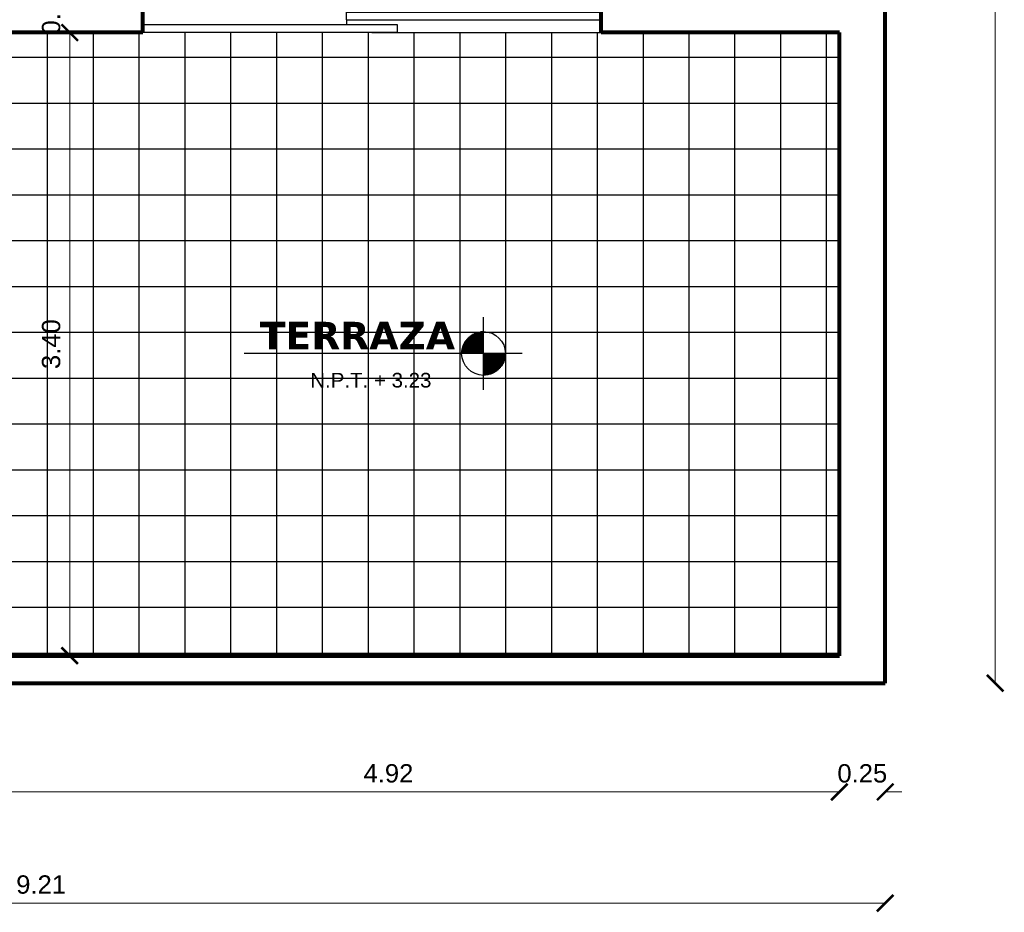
# Model space of a CAD drawing. Header units: inches. Extents: x -2 to 11.2, y -3.4 to 32.7.
# Tile 30 of 42: x 4.5 to 9.9, y -1.2 to 3.6. Entities that reach past the tile are written whole.
import ezdxf

# ---------------------------------------------------------------- set-up
doc = ezdxf.new("R2010")
doc.units = ezdxf.units.IN
doc.header["$MEASUREMENT"] = 0
doc.linetypes.add('CONTINUA', pattern=[0])
for name, color, linetype in [('Cotas', 60, 'Continuous'), ('Mobiliario', 2, 'Continuous'), ('Niveles', 86, 'Continuous'), ('Puerta corrediza', 2, 'Continuous'), ('Texto', 98, 'Continuous'), ('Textura piso', 8, 'Continuous')]:
    doc.layers.add(name, color=color, linetype=linetype)
doc.layers.add('Paredes', color=5, linetype='Continuous', lineweight=80)
doc.styles.get("Standard").update_dxf_attribs({"font": 'arial.ttf'})
doc.styles.add('style1', font='arial.ttf')
doc.dimstyles.new('Cotas', dxfattribs={"dimtxt": 0.1, "dimasz": 0.09, "dimexe": 0.2, "dimexo": 0.4, "dimgap": 0.05, "dimtad": 1, "dimzin": 0, "dimdsep": 46, "dimtxsty": 'Standard', "dimblk": 'ARCHTICK', "dimcen": 0.09, "dimse1": 1, "dimse2": 1, "dimclrd": 60, "dimclre": 256, "dimadec": 0, "dimazin": 0, "dimtfac": 1, "dimtix": 1, "dimtofl": 0, "dimtmove": 1, "dimatfit": 3, "dimfxl": 0, "dimtolj": 1, "dimtzin": 0, "dimlwd": 9, "dimarcsym": 0})

# ---------------------------------------------------------------- blocks, each defined once
blk = doc.blocks.new('ppuerta closet')
at = {"layer": 'Puerta corrediza'}
for p, q in [((149.8527, 30.2098), (150.8493, 30.2098)), ((149.8527, 30.1798), (149.8527, 30.2098)), ((150.8493, 30.2098), (150.8493, 30.1798)), ((149.8527, 30.1798), (150.8493, 30.1798)), ((149.0561, 30.1298), (149.0561, 30.1598)), ((150.0527, 30.1598), (149.0561, 30.1598)), ((150.0527, 30.1298), (149.0561, 30.1298)), ((150.0527, 30.1298), (150.0527, 30.1598))]:
    blk.add_line(p, q, dxfattribs=at)
blk = doc.blocks.new('Nivel')
at = {"layer": 'Niveles'}
for p, q in [((46.512, 32.297), (46.512, 32.6947)), ((46.4682, 32.6069), (46.4682, 32.4959)), ((46.4732, 32.6087), (46.4732, 32.4959)), ((46.512, 32.6091), (46.4743, 32.6091)), ((46.4782, 32.6103), (46.4782, 32.4959)), ((46.4831, 32.6116), (46.4831, 32.4959)), ((46.4881, 32.6128), (46.4881, 32.4959)), ((46.4931, 32.6137), (46.4931, 32.4959)), ((46.512, 32.614), (46.4955, 32.614)), ((46.498, 32.6144), (46.498, 32.4959)), ((46.503, 32.6148), (46.503, 32.4959)), ((46.508, 32.6151), (46.508, 32.4959)), ((46.512, 32.5544), (46.408, 32.5544)), ((46.4086, 32.5553), (46.4086, 32.4959)), ((46.512, 32.5594), (46.411, 32.5594)), ((46.4135, 32.5632), (46.4135, 32.4959)), ((46.512, 32.5643), (46.4143, 32.5643)), ((46.512, 32.5693), (46.418, 32.5693)), ((46.4185, 32.57), (46.4185, 32.4959)), ((46.512, 32.5743), (46.4221, 32.5743)), ((46.4235, 32.5759), (46.4235, 32.4959)), ((46.512, 32.5792), (46.4267, 32.5792)), ((46.4284, 32.581), (46.4284, 32.4959)), ((46.512, 32.5842), (46.4318, 32.5842)), ((46.4334, 32.5856), (46.4334, 32.4959)), ((46.512, 32.5892), (46.4377, 32.5892)), ((46.4384, 32.5898), (46.4384, 32.4959)), ((46.4434, 32.5935), (46.4434, 32.4959)), ((46.512, 32.5942), (46.4444, 32.5942)), ((46.4483, 32.5968), (46.4483, 32.4959)), ((46.512, 32.5991), (46.4522, 32.5991)), ((46.4533, 32.5997), (46.4533, 32.4959)), ((46.4583, 32.6024), (46.4583, 32.4959)), ((46.512, 32.6041), (46.4618, 32.6041)), ((46.4632, 32.6048), (46.4632, 32.4959)), ((46.512, 32.4997), (46.3928, 32.4997)), ((46.512, 32.5047), (46.393, 32.5047)), ((46.512, 32.5096), (46.3935, 32.5096)), ((46.3936, 32.5109), (46.3936, 32.4959)), ((46.512, 32.5146), (46.3942, 32.5146)), ((46.512, 32.5196), (46.3951, 32.5196)), ((46.512, 32.5246), (46.3962, 32.5246)), ((46.512, 32.5295), (46.3975, 32.5295)), ((46.3986, 32.533), (46.3986, 32.4959)), ((46.512, 32.5345), (46.3991, 32.5345)), ((46.512, 32.5395), (46.4009, 32.5395)), ((46.512, 32.5444), (46.403, 32.5444)), ((46.4036, 32.5457), (46.4036, 32.4959)), ((46.512, 32.5494), (46.4054, 32.5494)), ((46.7232, 32.4959), (45.2054, 32.4959)), ((46.6313, 32.4947), (46.512, 32.4947)), ((46.6312, 32.4898), (46.512, 32.4898)), ((46.6308, 32.4848), (46.512, 32.4848)), ((46.6302, 32.4798), (46.512, 32.4798)), ((46.6295, 32.4748), (46.512, 32.4748)), ((46.6285, 32.4699), (46.512, 32.4699)), ((46.6272, 32.4649), (46.512, 32.4649)), ((46.6258, 32.4599), (46.512, 32.4599)), ((46.6241, 32.455), (46.512, 32.455)), ((46.6222, 32.45), (46.512, 32.45)), ((46.6199, 32.445), (46.512, 32.445)), ((46.513, 32.4959), (46.513, 32.3766)), ((46.5179, 32.4959), (46.5179, 32.3767)), ((46.5229, 32.4959), (46.5229, 32.3771)), ((46.5279, 32.4959), (46.5279, 32.3776)), ((46.5328, 32.4959), (46.5328, 32.3784)), ((46.5378, 32.4959), (46.5378, 32.3794)), ((46.5428, 32.4959), (46.5428, 32.3806)), ((46.5478, 32.4959), (46.5478, 32.382)), ((46.5527, 32.4959), (46.5527, 32.3837)), ((46.5577, 32.4959), (46.5577, 32.3857)), ((46.5627, 32.4959), (46.5627, 32.3878)), ((46.5676, 32.4959), (46.5676, 32.3903)), ((46.5726, 32.4959), (46.5726, 32.3931)), ((46.5776, 32.4959), (46.5776, 32.3962)), ((46.5826, 32.4959), (46.5826, 32.3996)), ((46.5875, 32.4959), (46.5875, 32.4035)), ((46.5925, 32.4959), (46.5925, 32.4078)), ((46.5975, 32.4959), (46.5975, 32.4126)), ((46.6024, 32.4959), (46.6024, 32.418)), ((46.6074, 32.4959), (46.6074, 32.4242)), ((46.6124, 32.4959), (46.6124, 32.4314)), ((46.6174, 32.4959), (46.6174, 32.4399)), ((46.6223, 32.4959), (46.6223, 32.4504)), ((46.6273, 32.4959), (46.6273, 32.4651)), ((46.6175, 32.44), (46.512, 32.44)), ((46.6147, 32.4351), (46.512, 32.4351)), ((46.6116, 32.4301), (46.512, 32.4301)), ((46.6081, 32.4251), (46.512, 32.4251)), ((46.6042, 32.4202), (46.512, 32.4202)), ((46.5999, 32.4152), (46.512, 32.4152)), ((46.5951, 32.4102), (46.512, 32.4102)), ((46.5896, 32.4052), (46.512, 32.4052)), ((46.5834, 32.4003), (46.512, 32.4003)), ((46.5762, 32.3953), (46.512, 32.3953)), ((46.5677, 32.3903), (46.512, 32.3903)), ((46.557, 32.3854), (46.512, 32.3854)), ((46.542, 32.3804), (46.512, 32.3804))]:
    blk.add_line(p, q, dxfattribs=at)
blk.add_circle((46.512, 32.4959), 0.1193, dxfattribs=at)
blk = doc.blocks.new('_ArchTick')
at = {"color": 0, "linetype": 'ByBlock', "const_width": 0.15}
blk.add_lwpolyline([(-0.5, -0.5), (0.5, 0.5)], dxfattribs=at)
blk = doc.blocks.new('*D72')
at = {"layer": 'Cotas', "color": 60, "linetype": 'CONTINUA', "lineweight": 9, "transparency": 16777216}
blk.add_line((9.8099, 30.05), (9.8099, 0), dxfattribs=at)
at = {"layer": 'Defpoints', "color": 0, "transparency": 16777216}
for p in [(9.8099, 30.05), (9.8099, 0), (9.8099, 0)]:
    blk.add_point(p, dxfattribs=at)
at = {"layer": 'Cotas', "color": 60, "lineweight": 9, "transparency": 16777216, "xscale": 0.09, "yscale": 0.09, "zscale": 0.09}
for p, rotation in [((9.8099, 30.05), 90), ((9.8099, 0), 270)]:
    blk.add_blockref('_ArchTick', p, dxfattribs=dict(at, rotation=rotation))
at = {"layer": 'Cotas', "color": 0, "transparency": 16777216, "insert": (9.7088, 15.025), "char_height": 0.1, "attachment_point": 5, "rotation": 90}
blk.add_mtext('\\A1;30.05', dxfattribs=at)
blk = doc.blocks.new('*D73')
at = {"layer": 'Cotas', "color": 60, "linetype": 'CONTINUA', "lineweight": 9, "transparency": 16777216}
blk.add_line((9.2099, -1.2), (0, -1.2), dxfattribs=at)
at = {"layer": 'Defpoints', "color": 0, "transparency": 16777216}
for p in [(0, -1.2), (0, -1.2), (9.2099, -1.2)]:
    blk.add_point(p, dxfattribs=at)
at = {"layer": 'Cotas', "color": 60, "lineweight": 9, "transparency": 16777216, "xscale": 0.09, "yscale": 0.09, "zscale": 0.09, "rotation": 180}
blk.add_blockref('_ArchTick', (0, -1.2), dxfattribs=at)
at = {"layer": 'Cotas', "color": 60, "lineweight": 9, "transparency": 16777216, "xscale": 0.09, "yscale": 0.09, "zscale": 0.09}
blk.add_blockref('_ArchTick', (9.2099, -1.2), dxfattribs=at)
at = {"layer": 'Cotas', "color": 0, "transparency": 16777216, "insert": (4.605, -1.0989), "char_height": 0.1, "attachment_point": 5}
blk.add_mtext('\\A1;9.21', dxfattribs=at)
blk = doc.blocks.new('*D75')
at = {"layer": 'Cotas', "color": 60, "linetype": 'CONTINUA', "lineweight": 9, "transparency": 16777216}
for p, q in [((8.9599, -0.5934), (8.8699, -0.5934)), ((9.2099, -0.5934), (9.2999, -0.5934))]:
    blk.add_line(p, q, dxfattribs=at)
at = {"layer": 'Defpoints', "color": 0, "transparency": 16777216}
for p in [(8.9599, -0.5934), (8.9599, -0.5934), (9.2099, -0.5934)]:
    blk.add_point(p, dxfattribs=at)
at = {"layer": 'Cotas', "color": 60, "lineweight": 9, "transparency": 16777216, "xscale": 0.09, "yscale": 0.09, "zscale": 0.09}
blk.add_blockref('_ArchTick', (8.9599, -0.5934), dxfattribs=at)
at = {"layer": 'Cotas', "color": 60, "lineweight": 9, "transparency": 16777216, "xscale": 0.09, "yscale": 0.09, "zscale": 0.09, "rotation": 180}
blk.add_blockref('_ArchTick', (9.2099, -0.5934), dxfattribs=at)
at = {"layer": 'Cotas', "color": 0, "transparency": 16777216, "insert": (9.0849, -0.4923), "char_height": 0.1, "attachment_point": 5}
blk.add_mtext('\\A1;0.25', dxfattribs=at)
blk = doc.blocks.new('*D76')
at = {"layer": 'Cotas', "color": 60, "linetype": 'CONTINUA', "lineweight": 9, "transparency": 16777216}
blk.add_line((8.9599, -0.5934), (4.0396, -0.5934), dxfattribs=at)
at = {"layer": 'Defpoints', "color": 0, "transparency": 16777216}
for p in [(4.0396, -0.5869), (4.0396, -0.5934), (8.9599, -0.5934)]:
    blk.add_point(p, dxfattribs=at)
at = {"layer": 'Cotas', "color": 60, "lineweight": 9, "transparency": 16777216, "xscale": 0.09, "yscale": 0.09, "zscale": 0.09, "rotation": 180}
blk.add_blockref('_ArchTick', (4.0396, -0.5934), dxfattribs=at)
at = {"layer": 'Cotas', "color": 60, "lineweight": 9, "transparency": 16777216, "xscale": 0.09, "yscale": 0.09, "zscale": 0.09}
blk.add_blockref('_ArchTick', (8.9599, -0.5934), dxfattribs=at)
at = {"layer": 'Cotas', "color": 0, "transparency": 16777216, "insert": (6.4998, -0.4923), "char_height": 0.1, "attachment_point": 5}
blk.add_mtext('\\A1;4.92', dxfattribs=at)
blk = doc.blocks.new('*D81')
at = {"layer": 'Cotas', "color": 60, "linetype": 'CONTINUA', "lineweight": 9, "transparency": 16777216}
blk.add_line((4.761, 3.5497), (4.761, 0.15), dxfattribs=at)
at = {"layer": 'Defpoints', "color": 0, "transparency": 16777216}
for p in [(4.761, 3.5497), (4.761, 0.15), (4.761, 0.15)]:
    blk.add_point(p, dxfattribs=at)
at = {"layer": 'Cotas', "color": 60, "lineweight": 9, "transparency": 16777216, "xscale": 0.09, "yscale": 0.09, "zscale": 0.09}
for p, rotation in [((4.761, 3.5497), 90), ((4.761, 0.15), 270)]:
    blk.add_blockref('_ArchTick', p, dxfattribs=dict(at, rotation=rotation))
at = {"layer": 'Cotas', "color": 0, "transparency": 16777216, "insert": (4.6599, 1.8498), "char_height": 0.1, "attachment_point": 5, "rotation": 90}
blk.add_mtext('\\A1;3.40', dxfattribs=at)
blk = doc.blocks.new('*D82')
at = {"layer": 'Cotas', "color": 60, "linetype": 'CONTINUA', "lineweight": 9, "transparency": 16777216}
for p, q in [((4.761, 3.7997), (4.761, 3.8897)), ((4.761, 3.5497), (4.761, 3.4597))]:
    blk.add_line(p, q, dxfattribs=at)
at = {"layer": 'Defpoints', "color": 0, "transparency": 16777216}
for p in [(4.761, 3.7997), (4.761, 3.7997), (4.761, 3.5497)]:
    blk.add_point(p, dxfattribs=at)
at = {"layer": 'Cotas', "color": 60, "lineweight": 9, "transparency": 16777216, "xscale": 0.09, "yscale": 0.09, "zscale": 0.09}
for p, rotation in [((4.761, 3.7997), 270), ((4.761, 3.5497), 90)]:
    blk.add_blockref('_ArchTick', p, dxfattribs=dict(at, rotation=rotation))
at = {"layer": 'Cotas', "color": 0, "transparency": 16777216, "insert": (4.66, 3.6747), "char_height": 0.1, "attachment_point": 5, "rotation": 90}
blk.add_mtext('\\A1;0.25', dxfattribs=at)

msp = doc.modelspace()

# ---------------------------------------------------------------- hatches: boundary and pattern name
at = {"layer": 'Textura piso'}
h = msp.add_hatch(dxfattribs=at)
h.set_pattern_fill('ANSI37', color=256, scale=2, angle=-45, style=0)
h.set_pattern_definition([(360, (-26.85975, 108.91454), (1e-16, 0.25), []), (90, (-26.85975, 108.91454), (-0.25, 1e-16), [])])
h.paths.add_polyline_path([(6.4099, 3.5497), (5.1599, 3.5497), (5.1599, 3.5497), (4.0396, 3.5497), (4.0396, 2.75), (4.0396, 2), (4.0396, 1.25), (4.0396, 0.15), (8.9599, 0.15), (8.9599, 3.5497), (7.6599, 3.5497)])
h.paths.add_polyline_path([(5.756, 1.7407), (6.8984, 1.7407), (6.8984, 2.0664), (5.756, 2.0664)], flags=24)
h.paths.add_polyline_path([(6.0445, 1.5691), (6.7461, 1.5691), (6.7461, 1.7339), (6.0445, 1.7339)], flags=24)

# ---------------------------------------------------------------- linework, layer by layer
at = {"layer": 'Mobiliario'}
msp.add_line((6.2705, 3.6194), (6.2705, 3.5915), dxfattribs=at)
at = {"layer": 'Paredes'}
for p, q in [((9.2099, 0), (9.2099, 30.05)), ((5.1599, 3.5497), (5.1599, 3.7997)), ((7.6599, 3.5497), (7.6599, 3.7997)), ((5.1599, 3.5497), (4.0396, 3.5497)), ((8.9599, 3.5497), (7.6599, 3.5497)), ((8.9599, 0.15), (8.9599, 3.5497)), ((4.0396, 0.15), (8.9599, 0.15)), ((2.1, 0), (9.2099, 0))]:
    msp.add_line(p, q, dxfattribs=at)
at = {"layer": 'Textura piso'}
msp.add_line((6.4099, 3.5497), (7.6599, 3.5497), dxfattribs=at)

# ---------------------------------------------------------------- block references
at = {"layer": 'Niveles'}
msp.add_blockref('Nivel', (-39.4935, -30.6971), dxfattribs=at)
at = {"layer": 'Puerta corrediza', "xscale": 1.394207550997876, "yscale": 1.394207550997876, "zscale": 1.394207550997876}
msp.add_blockref('ppuerta closet', (-202.6552, -38.4575), dxfattribs=at)

# ---------------------------------------------------------------- texts
at = {"layer": 'Niveles', "insert": (6.073, 1.6931), "char_height": 0.08, "width": 0.758505, "attachment_point": 1, "style": 'style1'}
msp.add_mtext('N.P.T. + 3.23', dxfattribs=at)
at = {"layer": 'Texto', "insert": (5.7976, 1.9715), "char_height": 0.15, "attachment_point": 1}
msp.add_mtext('{\\fVerdana|b1|i0|c0|p34;TERRAZA}', dxfattribs=at)

# ---------------------------------------------------------------- dimensions: what is measured, and where the dimension line sits
at = {"layer": 'Cotas'}
for base, p1, p2, picture, middle in [((9.8099, 0), (9.8099, 30.05), (9.8099, 0), '*D72', (9.7088, 15.025)), ((4.761, 3.7997), (4.761, 3.5497), (4.761, 3.7997), '*D82', (4.66, 3.6747)), ((4.761, 0.15), (4.761, 3.5497), (4.761, 0.15), '*D81', (4.6599, 1.8498))]:
    dim = msp.add_linear_dim(base=base, p1=p1, p2=p2, angle=270, dimstyle='Cotas', dxfattribs=at)
    dim.commit()
    dim.dimension.update_dxf_attribs({"geometry": picture, "text_midpoint": middle})
for base, p1, p2, picture, middle in [((4.0396, -0.5934), (8.9599, -0.5934), (4.0396, -0.5869), '*D76', (6.4998, -0.4923)), ((8.9599, -0.5934), (9.2099, -0.5934), (8.9599, -0.5934), '*D75', (9.0849, -0.4923)), ((0, -1.2), (9.2099, -1.2), (0, -1.2), '*D73', (4.605, -1.0989))]:
    dim = msp.add_linear_dim(base=base, p1=p1, p2=p2, dimstyle='Cotas', dxfattribs=at)
    dim.commit()
    dim.dimension.update_dxf_attribs({"geometry": picture, "text_midpoint": middle})

doc.saveas('drawing.dxf')
